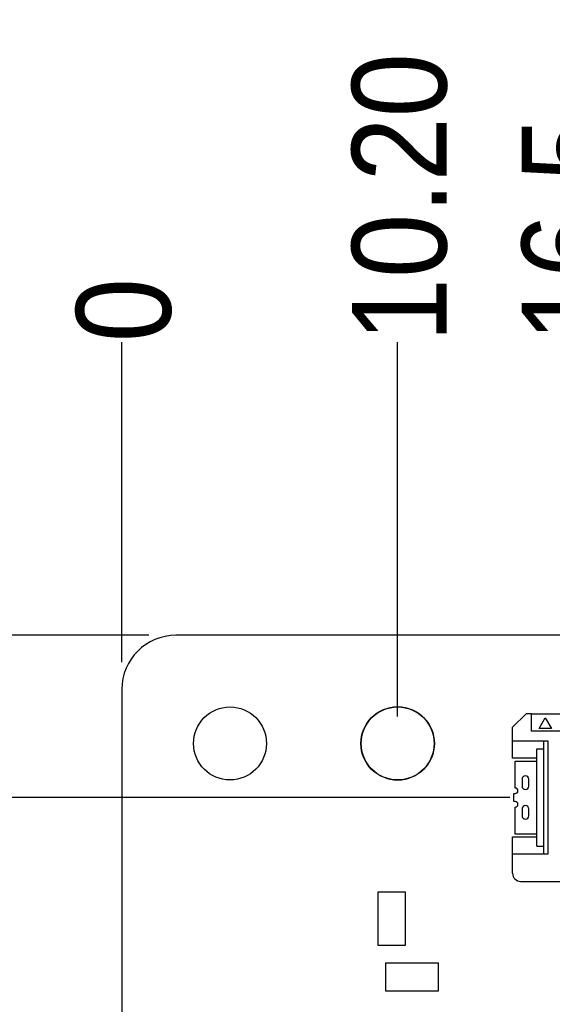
# Model space of a CAD drawing. Extents: x 25 to 408, y 76 to 219.
# Tile 12 of 21: x 277 to 296, y 180 to 216. Entities that reach past the tile are written whole.
import ezdxf

# ---------------------------------------------------------------- set-up
doc = ezdxf.new("R2010")
doc.units = 0
doc.layers.add('尺寸線', color=2, linetype='CONTINUOUS')
doc.layers.add('粗實線', color=7, linetype='CONTINUOUS')
doc.styles.add('SLDTEXTSTYLE0', font='GOTHIC.TTF', dxfattribs={"width": 0.913})
doc.dimstyles.new('SLDDIMSTYLE0', dxfattribs={"dimtxt": 3.5, "dimasz": 3.556, "dimexe": 0, "dimexo": 0.0625, "dimgap": 0.875, "dimtad": 0, "dimtih": 1, "dimtoh": 1, "dimdec": 0, "dimrnd": 1e-09, "dimtxsty": 'SLDTEXTSTYLE0', "dimblk1": 'NONE', "dimblk2": 'NONE', "dimsah": 1, "dimcen": 0.09, "dimazin": 3, "dimtfac": 1, "dimtdec": 0, "dimtofl": 0, "dimtmove": 0, "dimatfit": 3, "dimtolj": 1, "dimtzin": 12})
doc.dimstyles.new('SLDDIMSTYLE1', dxfattribs={"dimtxt": 3.5, "dimasz": 3.556, "dimexe": 0, "dimexo": 0.0625, "dimgap": 0.875, "dimtad": 0, "dimtih": 1, "dimtoh": 1, "dimrnd": 1e-09, "dimzin": 12, "dimtxsty": 'SLDTEXTSTYLE0', "dimblk1": 'NONE', "dimblk2": 'NONE', "dimsah": 1, "dimcen": 0.09, "dimazin": 3, "dimtfac": 1, "dimtofl": 0, "dimtmove": 0, "dimatfit": 3, "dimtolj": 1, "dimtzin": 12})
doc.dimstyles.new('SLDDIMSTYLE2', dxfattribs={"dimtxt": 3.5, "dimasz": 3.556, "dimexe": 0, "dimexo": 0.0625, "dimgap": 0.875, "dimtad": 0, "dimtih": 1, "dimtoh": 1, "dimrnd": 1e-09, "dimzin": 4, "dimtxsty": 'SLDTEXTSTYLE0', "dimblk1": 'NONE', "dimblk2": 'NONE', "dimsah": 1, "dimcen": 0.09, "dimazin": 3, "dimtfac": 1, "dimtofl": 0, "dimtmove": 0, "dimatfit": 3, "dimtolj": 1, "dimtzin": 12})
doc.dimstyles.new('SLDDIMSTYLE5', dxfattribs={"dimtxt": 3.5, "dimasz": 3.556, "dimexe": 0, "dimexo": 0.0625, "dimgap": 0.875, "dimtad": 0, "dimtih": 1, "dimtoh": 1, "dimdec": 1, "dimrnd": 1e-09, "dimzin": 12, "dimtxsty": 'SLDTEXTSTYLE0', "dimblk1": 'NONE', "dimblk2": 'NONE', "dimsah": 1, "dimcen": 0.09, "dimazin": 3, "dimtfac": 1, "dimtdec": 1, "dimtofl": 0, "dimtmove": 0, "dimatfit": 3, "dimtolj": 1, "dimtzin": 12})

# ---------------------------------------------------------------- blocks, each defined once
blk = doc.blocks.new('_D_19')
at = {"layer": '尺寸線'}
blk.add_line((294.72, 187.426), (265.113, 187.426), dxfattribs=at)
at = {"layer": '尺寸線', "insert": (259.941, 189.118), "char_height": 3.5, "attachment_point": 1, "style": 'SLDTEXTSTYLE0'}
blk.add_mtext('89', dxfattribs=at)
blk = doc.blocks.new('_NONE')
blk = doc.blocks.new('_D_20')
at = {"layer": '尺寸線'}
blk.add_line((281.37, 193.426), (265.113, 193.426), dxfattribs=at)
at = {"layer": '尺寸線', "insert": (259.941, 195.118), "char_height": 3.5, "attachment_point": 1, "style": 'SLDTEXTSTYLE0'}
blk.add_mtext('95', dxfattribs=at)
blk = doc.blocks.new('_D_21')
at = {"layer": '尺寸線'}
blk.add_line((280.37, 192.426), (280.37, 204.26), dxfattribs=at)
at = {"layer": '尺寸線', "insert": (278.677, 204.26), "char_height": 3.5, "attachment_point": 1, "rotation": 90, "style": 'SLDTEXTSTYLE0'}
blk.add_mtext('0', dxfattribs=at)
blk = doc.blocks.new('_D_22')
at = {"layer": '尺寸線'}
blk.add_line((290.57, 190.426), (290.57, 204.26), dxfattribs=at)
at = {"layer": '尺寸線', "insert": (288.877, 204.26), "char_height": 3.5, "attachment_point": 1, "rotation": 90, "style": 'SLDTEXTSTYLE0'}
blk.add_mtext('10.20', dxfattribs=at)
blk = doc.blocks.new('_D_23')
at = {"layer": '尺寸線'}
blk.add_line((296.852, 191.526), (296.852, 204.26), dxfattribs=at)
at = {"layer": '尺寸線', "insert": (295.159, 204.26), "char_height": 3.5, "attachment_point": 1, "rotation": 90, "style": 'SLDTEXTSTYLE0'}
blk.add_mtext('16.5', dxfattribs=at)
blk = doc.blocks.new('_D_24')
at = {"layer": '尺寸線'}
blk.add_line((360.37, 190.426), (360.37, 204.26), dxfattribs=at)
at = {"layer": '尺寸線', "insert": (358.677, 204.26), "char_height": 3.5, "attachment_point": 1, "rotation": 90, "style": 'SLDTEXTSTYLE0'}
blk.add_mtext('80', dxfattribs=at)
blk = doc.blocks.new('_D_25')
at = {"layer": '尺寸線'}
blk.add_line((405.37, 192.426), (405.37, 204.26), dxfattribs=at)
at = {"layer": '尺寸線', "insert": (403.677, 204.26), "char_height": 3.5, "attachment_point": 1, "rotation": 90, "style": 'SLDTEXTSTYLE0'}
blk.add_mtext('125', dxfattribs=at)

msp = doc.modelspace()

# ---------------------------------------------------------------- linework, layer by layer
at = {"layer": '粗實線'}
for p, q in [((403.37, 193.426), (282.37, 193.426)), ((280.37, 191.426), (280.37, 100.426)), ((295.32, 190.526), (294.82, 190.026)), ((295.52, 190.526), (295.32, 190.526)), ((295.52, 189.876), (295.52, 190.526)), ((295.52, 190.526), (296.62, 190.526)), ((295.8, 189.976), (296.03, 190.376)), ((296.03, 190.376), (296.261, 189.976)), ((294.82, 189.526), (294.82, 190.026)), ((296.62, 189.876), (295.52, 189.876)), ((296.261, 189.976), (295.8, 189.976)), ((294.82, 189.526), (296.12, 189.526)), ((294.82, 188.876), (294.82, 189.526)), ((295.97, 189.526), (295.97, 185.326)), ((296.12, 189.526), (296.12, 185.326)), ((295.72, 189.226), (295.97, 189.226)), ((295.72, 185.626), (295.72, 189.226)), ((295.72, 188.876), (294.82, 188.876)), ((294.92, 187.776), (294.92, 188.776)), ((294.92, 188.776), (295.72, 188.776)), ((295.17, 188.101), (295.17, 187.851)), ((295.42, 187.851), (295.42, 188.101)), ((294.87, 187.276), (294.87, 187.576)), ((294.87, 187.576), (294.92, 187.576)), ((294.92, 187.276), (294.87, 187.276)), ((294.92, 186.076), (294.92, 187.076)), ((295.17, 187.001), (295.17, 186.751)), ((295.42, 186.751), (295.42, 187.001)), ((295.72, 186.076), (294.92, 186.076)), ((294.82, 185.976), (295.72, 185.976)), ((294.82, 185.326), (294.82, 185.976)), ((294.82, 184.626), (294.82, 185.326)), ((296.12, 185.326), (294.82, 185.326)), ((295.72, 185.626), (295.97, 185.626)), ((295.12, 184.326), (296.852, 184.326)), ((289.841, 183.927), (289.841, 181.971)), ((290.857, 183.927), (289.841, 183.927)), ((290.857, 181.971), (290.857, 183.927)), ((289.841, 181.971), (290.857, 181.971)), ((290.123, 181.298), (290.123, 180.282)), ((292.079, 181.298), (290.123, 181.298)), ((292.079, 180.282), (292.079, 181.298)), ((290.123, 180.282), (292.079, 180.282))]:
    msp.add_line(p, q, dxfattribs=at)
for centre, radius in [((284.37, 189.426), 1.35), ((290.57, 189.426), 1.359), ((290.57, 189.426), 1.35)]:
    msp.add_circle(centre, radius, dxfattribs=at)
for centre, radius, start, end in [((282.37, 191.426), 2, 90, 180), ((295.295, 188.101), 0.125, 0, 180), ((294.92, 187.676), 0.1, 270, 90), ((295.295, 187.851), 0.125, 180, 0), ((294.92, 187.176), 0.1, 270, 90), ((295.295, 187.001), 0.125, 0, 180), ((295.295, 186.751), 0.125, 180, 360), ((295.12, 184.626), 0.3, 180, 270)]:
    msp.add_arc(centre, radius, start, end, dxfattribs=at)

# ---------------------------------------------------------------- dimensions: what is measured, and where the dimension line sits
at = {"layer": '尺寸線'}
for feature_location, offset, dtype, origin, dimstyle, picture, middle in [((290.57, 189.426), (0, 14.834), 1, (280.37, 191.426), 'SLDDIMSTYLE2', '_D_22', (290.57, 210.079)), ((296.852, 190.526), (0, 13.734), 1, (280.37, 191.426), 'SLDDIMSTYLE5', '_D_23', (296.852, 208.786)), ((405.37, 191.426), (0, 12.834), 1, (280.37, 191.426), 'SLDDIMSTYLE1', '_D_25', (405.37, 208.139)), ((360.37, 189.426), (0, 14.834), 1, (280.37, 191.426), 'SLDDIMSTYLE1', '_D_24', (360.37, 206.846)), ((280.369630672, 191.425845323), (0, 12.834106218), 1, (280.369630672, 191.425845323), 'SLDDIMSTYLE0', '_D_21', (280.369630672, 205.553007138)), ((282.37, 193.426), (-17.256, 0), 0, (282.37, 98.426), 'SLDDIMSTYLE1', '_D_20', (262.527, 193.426)), ((295.72, 187.426), (-30.606, 0), 0, (282.37, 98.426), 'SLDDIMSTYLE1', '_D_19', (262.527, 187.426))]:
    dim = msp.add_ordinate_dim(feature_location=feature_location, offset=offset, dtype=dtype, origin=origin, dimstyle=dimstyle, dxfattribs=at)
    dim.commit()
    dim.dimension.update_dxf_attribs({"geometry": picture, "text_midpoint": middle})

doc.saveas('drawing.dxf')
